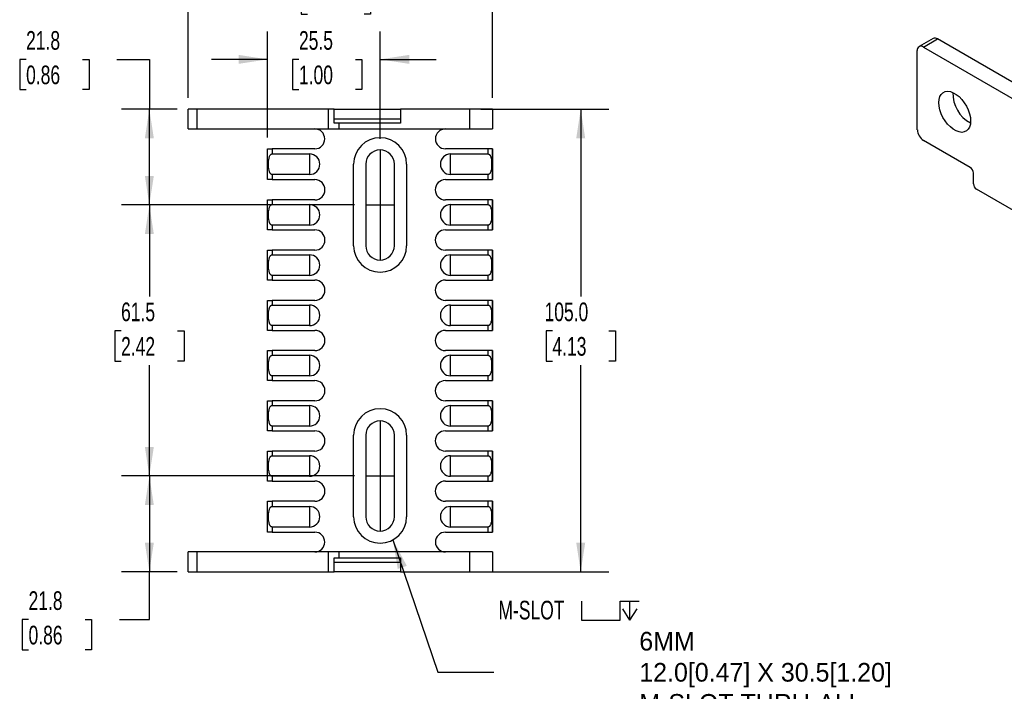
# Model space of a CAD drawing. Header units: millimetres. Extents: x 0 to 559, y 0 to 432.
# Tile 3 of 5: x 215 to 438, y 168 to 321. Entities that reach past the tile are written whole.
import ezdxf

# ---------------------------------------------------------------- set-up
doc = ezdxf.new("R2010")
doc.units = ezdxf.units.MM
doc.header["$LTSCALE"] = 2
doc.linetypes.add('CENTERX2', pattern=[20.32, 12.7, -2.54, 2.54, -2.54])
doc.layers.add('CENTER', color=40, linetype='CENTERX2')
doc.layers.add('DIMENSIONS', color=140, linetype='Continuous', lineweight=25)
doc.styles.add('SLDTEXTSTYLE0', font='TXT', dxfattribs={"width": 0.7})
doc.dimstyles.new('SLDDIMSTYLE0', dxfattribs={"dimtxt": 4.316016, "dimasz": 6.604, "dimexe": 0, "dimexo": 0.0625, "dimgap": 1.079004, "dimtad": 0, "dimtih": 1, "dimtoh": 1, "dimdec": 1, "dimrnd": 1e-09, "dimzin": 4, "dimdsep": 46, "dimtxsty": 'SLDTEXTSTYLE0', "dimsah": 1, "dimcen": 0.09, "dimadec": 0, "dimazin": 1, "dimtfac": 1, "dimtdec": 1, "dimtofl": 0, "dimtmove": 0, "dimatfit": 3, "dimfxl": 0, "dimfrac": 2, "dimtolj": 1, "dimtzin": 12, "dimarcsym": 0})
doc.dimstyles.new('SLDDIMSTYLE1', dxfattribs={"dimtxt": 4.316016, "dimasz": 6.604, "dimexe": 0, "dimexo": 0.0625, "dimgap": 1.079004, "dimtad": 0, "dimtih": 1, "dimtoh": 1, "dimdec": 1, "dimrnd": 1e-09, "dimzin": 12, "dimdsep": 46, "dimtxsty": 'SLDTEXTSTYLE0', "dimsah": 1, "dimcen": 0.09, "dimadec": 0, "dimazin": 3, "dimtfac": 1, "dimtdec": 1, "dimtofl": 0, "dimtmove": 0, "dimatfit": 3, "dimfxl": 0, "dimfrac": 2, "dimtolj": 1, "dimtzin": 12, "dimarcsym": 0})
doc.dimstyles.new('SLDDIMSTYLE5', dxfattribs={"dimtxt": 4.316016, "dimasz": 6.604, "dimexe": 0, "dimexo": 0.0625, "dimgap": 1.079004, "dimtad": 0, "dimtih": 1, "dimtoh": 1, "dimdec": 1, "dimrnd": 1e-09, "dimzin": 12, "dimdsep": 46, "dimtxsty": 'SLDTEXTSTYLE0', "dimsah": 1, "dimcen": 0.09, "dimadec": 0, "dimazin": 3, "dimtfac": 1, "dimtdec": 1, "dimtmove": 0, "dimatfit": 0, "dimfxl": 0, "dimfrac": 2, "dimtolj": 1, "dimtzin": 12, "dimarcsym": 0})
doc.dimstyles.new('SLDDIMSTYLE6', dxfattribs={"dimtxt": 0.18, "dimasz": 6.604, "dimexe": 0, "dimexo": 0.0625, "dimgap": 0, "dimtad": 0, "dimtih": 1, "dimtoh": 1, "dimdec": 0, "dimrnd": 1e-09, "dimzin": 0, "dimdsep": 46, "dimtxsty": 'Standard', "dimsah": 1, "dimcen": 0.09, "dimadec": 0, "dimazin": 0, "dimtfac": 6.604, "dimtdec": 0, "dimtofl": 0, "dimtmove": 0, "dimatfit": 3, "dimfxl": 0, "dimfrac": 2, "dimtolj": 1, "dimtzin": 0, "dimarcsym": 0})

# ---------------------------------------------------------------- blocks, each defined once
blk = doc.blocks.new('_D_12')
at = {"layer": 'DIMENSIONS'}
for p, q in [((290.62, 217.1), (237.73, 217.1)), ((244.08, 217.1), (244.08, 195.35)), ((250.37, 195.35), (237.73, 195.35)), ((244.08, 184.51), (244.08, 195.35)), ((216.69, 184.51), (215.24, 184.51)), ((215.24, 184.51), (215.24, 177.65)), ((229.52, 184.51), (230.97, 184.51)), ((230.97, 184.51), (230.97, 177.65)), ((237.3, 184.51), (244.08, 184.51)), ((215.24, 177.65), (216.69, 177.65)), ((230.97, 177.65), (229.52, 177.65))]:
    blk.add_line(p, q, dxfattribs=at)
for points in [[(244.08, 217.1), (243.07, 210.49), (245.1, 210.49)], [(244.08, 195.35), (245.1, 201.95), (243.07, 201.95)]]:
    blk.add_solid(points, dxfattribs=at)
at = {"layer": 'DIMENSIONS', "char_height": 4.233, "attachment_point": 1, "style": 'SLDTEXTSTYLE0'}
for s, insert in [('21.8', (216.69, 190.93)), ('0.86', (216.69, 183.11))]:
    blk.add_mtext(s, dxfattribs=dict(at, insert=insert))
blk = doc.blocks.new('_D_13')
at = {"layer": 'DIMENSIONS'}
for p, q in [((290.62, 278.6), (237.73, 278.6)), ((244.08, 278.6), (244.08, 257.86)), ((237.67, 250.03), (236.22, 250.03)), ((236.22, 250.03), (236.22, 243.17)), ((250.5, 250.03), (251.95, 250.03)), ((251.95, 250.03), (251.95, 243.17)), ((236.22, 243.17), (237.67, 243.17)), ((244.08, 217.1), (244.08, 242.21)), ((251.95, 243.17), (250.5, 243.17)), ((290.62, 217.1), (237.73, 217.1))]:
    blk.add_line(p, q, dxfattribs=at)
for points in [[(244.08, 278.6), (243.07, 271.99), (245.1, 271.99)], [(244.08, 217.1), (245.1, 223.7), (243.07, 223.7)]]:
    blk.add_solid(points, dxfattribs=at)
at = {"layer": 'DIMENSIONS', "char_height": 4.233, "attachment_point": 1, "style": 'SLDTEXTSTYLE0'}
for s, insert in [('61.5', (237.67, 256.46)), ('2.42', (237.67, 248.63))]:
    blk.add_mtext(s, dxfattribs=dict(at, insert=insert))
blk = doc.blocks.new('_D_14')
at = {"layer": 'DIMENSIONS'}
for p, q in [((216.13, 311.64), (214.68, 311.64)), ((214.68, 311.64), (214.68, 304.78)), ((228.95, 311.64), (230.4, 311.64)), ((230.4, 311.64), (230.4, 304.78)), ((236.73, 311.64), (244.08, 311.64)), ((244.08, 311.64), (244.08, 300.35)), ((214.68, 304.78), (216.13, 304.78)), ((230.4, 304.78), (228.95, 304.78)), ((250.37, 300.35), (237.73, 300.35)), ((244.08, 278.6), (244.08, 300.35)), ((290.62, 278.6), (237.73, 278.6))]:
    blk.add_line(p, q, dxfattribs=at)
for points in [[(244.08, 300.35), (243.07, 293.74), (245.1, 293.74)], [(244.08, 278.6), (245.1, 285.2), (243.07, 285.2)]]:
    blk.add_solid(points, dxfattribs=at)
at = {"layer": 'DIMENSIONS', "char_height": 4.233, "attachment_point": 1, "style": 'SLDTEXTSTYLE0'}
for s, insert in [('21.8', (216.13, 318.06)), ('0.86', (216.13, 310.24))]:
    blk.add_mtext(s, dxfattribs=dict(at, insert=insert))
blk = doc.blocks.new('_D_15')
at = {"layer": 'DIMENSIONS'}
for p, q in [((270.91, 293.89), (270.91, 317.99)), ((296.41, 293.64), (296.41, 317.99)), ((270.91, 311.64), (258.21, 311.64)), ((278.01, 311.64), (276.56, 311.64)), ((276.56, 311.64), (276.56, 304.78)), ((290.83, 311.64), (292.28, 311.64)), ((292.28, 311.64), (292.28, 304.78)), ((296.41, 311.64), (309.11, 311.64)), ((276.56, 304.78), (278.01, 304.78)), ((292.28, 304.78), (290.83, 304.78))]:
    blk.add_line(p, q, dxfattribs=at)
for points in [[(270.91, 311.64), (264.3, 312.66), (264.3, 310.62)], [(296.41, 311.64), (303.01, 310.62), (303.01, 312.66)]]:
    blk.add_solid(points, dxfattribs=at)
at = {"layer": 'DIMENSIONS', "char_height": 4.233, "attachment_point": 1, "style": 'SLDTEXTSTYLE0'}
for s, insert in [('25.5', (278.01, 318.06)), ('1.00', (278.01, 310.24))]:
    blk.add_mtext(s, dxfattribs=dict(at, insert=insert))
blk = doc.blocks.new('_D_17')
at = {"layer": 'DIMENSIONS'}
for p, q in [((319.29, 300.35), (348.26, 300.35)), ((341.91, 300.35), (341.91, 257.86)), ((335.49, 250.03), (334.04, 250.03)), ((334.04, 250.03), (334.04, 243.17)), ((348.32, 250.03), (349.77, 250.03)), ((349.77, 250.03), (349.77, 243.17)), ((334.04, 243.17), (335.49, 243.17)), ((341.91, 195.35), (341.91, 242.21)), ((349.77, 243.17), (348.32, 243.17)), ((319.29, 195.35), (348.26, 195.35))]:
    blk.add_line(p, q, dxfattribs=at)
for points in [[(341.91, 300.35), (340.89, 293.74), (342.92, 293.74)], [(341.91, 195.35), (342.92, 201.95), (340.89, 201.95)]]:
    blk.add_solid(points, dxfattribs=at)
at = {"layer": 'DIMENSIONS', "char_height": 4.233, "attachment_point": 1, "style": 'SLDTEXTSTYLE0'}
for s, insert in [('105.0', (333.7, 256.46)), ('4.13', (335.49, 248.63))]:
    blk.add_mtext(s, dxfattribs=dict(at, insert=insert))
blk = doc.blocks.new('_D_18')
at = {"layer": 'DIMENSIONS'}
for p, q in [((252.91, 302.89), (252.91, 335.08)), ((321.91, 302.89), (321.91, 335.08)), ((252.91, 328.73), (274.08, 328.73)), ((279.93, 328.73), (278.48, 328.73)), ((278.48, 328.73), (278.48, 321.87)), ((292.76, 328.73), (294.21, 328.73)), ((294.21, 328.73), (294.21, 321.87)), ((321.91, 328.73), (298.61, 328.73)), ((278.48, 321.87), (279.93, 321.87)), ((294.21, 321.87), (292.76, 321.87))]:
    blk.add_line(p, q, dxfattribs=at)
for points in [[(252.91, 328.73), (259.51, 327.71), (259.51, 329.74)], [(321.91, 328.73), (315.3, 329.74), (315.3, 327.71)]]:
    blk.add_solid(points, dxfattribs=at)
at = {"layer": 'DIMENSIONS', "char_height": 4.233, "attachment_point": 1, "style": 'SLDTEXTSTYLE0'}
for s, insert in [('69.0', (279.93, 335.15)), ('2.72', (279.93, 327.32))]:
    blk.add_mtext(s, dxfattribs=dict(at, insert=insert))
blk = doc.blocks.new('SW_SYMBOL_HOLE_SPOT')
at = {"layer": 'DIMENSIONS', "color": 0}
for p, q in [((0, 1750), (0, 150)), ((3200, 150), (3200, 1750)), ((0, 150), (3200, 150))]:
    blk.add_line(p, q, dxfattribs=at)
blk = doc.blocks.new('SW_SYMBOL_HOLE_DEPTH')
at = {"layer": 'DIMENSIONS', "color": 0}
for p, q in [((0, 1750), (1600, 1750)), ((800, 1750), (800, 150)), ((200, 1110), (800, 150)), ((1400, 1110), (800, 150))]:
    blk.add_line(p, q, dxfattribs=at)

msp = doc.modelspace()

# ---------------------------------------------------------------- linework, layer by layer
for p, q in [((421.83, 316.37), (418.65, 314.54)), ((419.65, 314.44), (422.83, 316.27)), ((443.91, 304.11), (422.83, 316.27)), ((418.24, 295.66), (418.24, 313.62)), ((419.65, 314.44), (440.73, 302.27)), ((252.91, 295.85), (252.91, 300.35)), ((254.91, 300.35), (252.91, 300.35)), ((254.91, 295.85), (254.91, 300.35)), ((284.71, 300.35), (254.91, 300.35)), ((284.71, 295.85), (284.71, 300.35)), ((286.01, 300.35), (284.71, 300.35)), ((286.01, 297.15), (286.01, 300.35)), ((286.01, 300.35), (301.01, 300.35)), ((301.01, 300.35), (301.01, 297.15)), ((316.75, 300.35), (301.01, 300.35)), ((316.75, 295.85), (316.75, 300.35)), ((321.91, 300.35), (316.75, 300.35)), ((321.91, 300.35), (321.91, 295.85)), ((286.01, 298.15), (301.01, 298.15)), ((287.14, 297.15), (286.01, 297.15)), ((287.14, 295.85), (287.14, 297.15)), ((301.01, 297.15), (287.14, 297.15)), ((252.91, 295.85), (254.91, 295.85)), ((254.91, 295.85), (284.71, 295.85)), ((284.71, 295.85), (287.14, 295.85)), ((287.14, 295.85), (316.75, 295.85)), ((316.75, 295.85), (321.91, 295.85)), ((430.26, 287.08), (419.65, 293.21)), ((270.91, 284.35), (270.91, 291.35)), ((270.91, 291.35), (271.91, 291.35)), ((271.91, 291.35), (271.91, 290.18)), ((281.61, 291.35), (271.91, 291.35)), ((320.91, 291.35), (311.21, 291.35)), ((320.91, 290.18), (320.91, 291.35)), ((321.84, 291.35), (320.91, 291.35)), ((321.84, 291.35), (321.84, 284.35)), ((321.91, 291.35), (321.84, 291.35)), ((321.91, 291.35), (321.91, 284.35)), ((271.91, 290.18), (280.41, 290.18)), ((280.41, 290.18), (280.41, 285.52)), ((312.41, 290.18), (320.91, 290.18)), ((312.41, 285.52), (312.41, 290.18)), ((290.41, 269.35), (290.41, 287.85)), ((293.16, 287.85), (293.16, 269.35)), ((299.66, 269.35), (299.66, 287.85)), ((302.41, 287.85), (302.41, 269.35)), ((430.96, 283.41), (430.96, 285.86)), ((271.91, 284.35), (270.91, 284.35)), ((271.91, 285.52), (271.91, 284.35)), ((280.41, 285.52), (271.91, 285.52)), ((271.91, 284.35), (281.61, 284.35)), ((311.21, 284.35), (320.91, 284.35)), ((320.91, 285.52), (312.41, 285.52)), ((320.91, 284.35), (320.91, 285.52)), ((320.91, 284.35), (321.84, 284.35)), ((321.84, 284.35), (321.91, 284.35)), ((466.32, 262.18), (431.67, 282.19)), ((270.91, 272.95), (270.91, 279.75)), ((270.91, 279.75), (271.91, 279.75)), ((271.91, 279.75), (271.91, 278.68)), ((281.61, 279.75), (271.91, 279.75)), ((320.91, 279.75), (311.21, 279.75)), ((320.91, 278.68), (320.91, 279.75)), ((321.84, 279.75), (320.91, 279.75)), ((321.84, 279.75), (321.84, 272.95)), ((321.91, 279.75), (321.84, 279.75)), ((321.91, 279.75), (321.91, 272.95)), ((271.91, 278.68), (280.41, 278.68)), ((280.41, 278.68), (280.41, 274.02)), ((312.41, 278.68), (320.91, 278.68)), ((312.41, 274.02), (312.41, 278.68)), ((271.91, 272.95), (270.91, 272.95)), ((271.91, 274.02), (271.91, 272.95)), ((280.41, 274.02), (271.91, 274.02)), ((271.91, 272.95), (281.61, 272.95)), ((311.21, 272.95), (320.91, 272.95)), ((320.91, 274.02), (312.41, 274.02)), ((320.91, 272.95), (320.91, 274.02)), ((320.91, 272.95), (321.84, 272.95)), ((321.84, 272.95), (321.91, 272.95)), ((270.91, 261.55), (270.91, 268.35)), ((270.91, 268.35), (271.91, 268.35)), ((271.91, 268.35), (271.91, 267.28)), ((281.61, 268.35), (271.91, 268.35)), ((320.91, 268.35), (311.21, 268.35)), ((320.91, 267.28), (320.91, 268.35)), ((321.84, 268.35), (320.91, 268.35)), ((321.84, 268.35), (321.84, 261.55)), ((321.91, 268.35), (321.84, 268.35)), ((321.91, 268.35), (321.91, 261.55)), ((271.91, 267.28), (280.41, 267.28)), ((280.41, 267.28), (280.41, 262.62)), ((312.41, 267.28), (320.91, 267.28)), ((312.41, 262.62), (312.41, 267.28)), ((271.91, 261.55), (270.91, 261.55)), ((271.91, 262.62), (271.91, 261.55)), ((280.41, 262.62), (271.91, 262.62)), ((271.91, 261.55), (281.61, 261.55)), ((311.21, 261.55), (320.91, 261.55)), ((320.91, 262.62), (312.41, 262.62)), ((320.91, 261.55), (320.91, 262.62)), ((320.91, 261.55), (321.84, 261.55)), ((321.84, 261.55), (321.91, 261.55)), ((270.91, 250.15), (270.91, 256.95)), ((270.91, 256.95), (271.91, 256.95)), ((271.91, 256.95), (271.91, 255.88)), ((281.61, 256.95), (271.91, 256.95)), ((320.91, 256.95), (311.21, 256.95)), ((320.91, 255.88), (320.91, 256.95)), ((321.84, 256.95), (320.91, 256.95)), ((321.84, 256.95), (321.84, 250.15)), ((321.91, 256.95), (321.84, 256.95)), ((321.91, 256.95), (321.91, 250.15)), ((271.91, 255.88), (280.41, 255.88)), ((280.41, 255.88), (280.41, 251.22)), ((312.41, 255.88), (320.91, 255.88)), ((312.41, 251.22), (312.41, 255.88)), ((271.91, 250.15), (270.91, 250.15)), ((271.91, 251.22), (271.91, 250.15)), ((280.41, 251.22), (271.91, 251.22)), ((271.91, 250.15), (281.61, 250.15)), ((311.21, 250.15), (320.91, 250.15)), ((320.91, 251.22), (312.41, 251.22)), ((320.91, 250.15), (320.91, 251.22)), ((320.91, 250.15), (321.84, 250.15)), ((321.84, 250.15), (321.91, 250.15)), ((270.91, 238.75), (270.91, 245.55)), ((270.91, 245.55), (271.91, 245.55)), ((271.91, 245.55), (271.91, 244.48)), ((281.61, 245.55), (271.91, 245.55)), ((271.91, 244.48), (280.41, 244.48)), ((280.41, 244.48), (280.41, 239.82)), ((320.91, 245.55), (311.21, 245.55)), ((312.41, 244.48), (320.91, 244.48)), ((312.41, 239.82), (312.41, 244.48)), ((320.91, 244.48), (320.91, 245.55)), ((321.84, 245.55), (320.91, 245.55)), ((321.84, 245.55), (321.84, 238.75)), ((321.91, 245.55), (321.84, 245.55)), ((321.91, 245.55), (321.91, 238.75)), ((271.91, 239.82), (271.91, 238.75)), ((280.41, 239.82), (271.91, 239.82)), ((320.91, 239.82), (312.41, 239.82)), ((320.91, 238.75), (320.91, 239.82)), ((271.91, 238.75), (270.91, 238.75)), ((271.91, 238.75), (281.61, 238.75)), ((311.21, 238.75), (320.91, 238.75)), ((320.91, 238.75), (321.84, 238.75)), ((321.84, 238.75), (321.91, 238.75)), ((270.91, 227.35), (270.91, 234.15)), ((270.91, 234.15), (271.91, 234.15)), ((271.91, 234.15), (271.91, 233.08)), ((281.61, 234.15), (271.91, 234.15)), ((271.91, 233.08), (280.41, 233.08)), ((280.41, 233.08), (280.41, 228.42)), ((320.91, 234.15), (311.21, 234.15)), ((312.41, 233.08), (320.91, 233.08)), ((312.41, 228.42), (312.41, 233.08)), ((320.91, 233.08), (320.91, 234.15)), ((321.84, 234.15), (320.91, 234.15)), ((321.84, 234.15), (321.84, 227.35)), ((321.91, 234.15), (321.84, 234.15)), ((321.91, 234.15), (321.91, 227.35)), ((271.91, 228.42), (271.91, 227.35)), ((280.41, 228.42), (271.91, 228.42)), ((320.91, 228.42), (312.41, 228.42)), ((320.91, 227.35), (320.91, 228.42)), ((271.91, 227.35), (270.91, 227.35)), ((271.91, 227.35), (281.61, 227.35)), ((290.41, 207.85), (290.41, 226.35)), ((293.16, 226.35), (293.16, 207.85)), ((299.66, 207.85), (299.66, 226.35)), ((302.41, 226.35), (302.41, 207.85)), ((311.21, 227.35), (320.91, 227.35)), ((320.91, 227.35), (321.84, 227.35)), ((321.84, 227.35), (321.91, 227.35)), ((270.91, 215.95), (270.91, 222.75)), ((270.91, 222.75), (271.91, 222.75)), ((271.91, 222.75), (271.91, 221.68)), ((281.61, 222.75), (271.91, 222.75)), ((271.91, 221.68), (280.41, 221.68)), ((280.41, 221.68), (280.41, 217.02)), ((320.91, 222.75), (311.21, 222.75)), ((312.41, 221.68), (320.91, 221.68)), ((312.41, 217.02), (312.41, 221.68)), ((320.91, 221.68), (320.91, 222.75)), ((321.84, 222.75), (320.91, 222.75)), ((321.84, 222.75), (321.84, 215.95)), ((321.91, 222.75), (321.84, 222.75)), ((321.91, 222.75), (321.91, 215.95)), ((271.91, 217.02), (271.91, 215.95)), ((280.41, 217.02), (271.91, 217.02)), ((320.91, 217.02), (312.41, 217.02)), ((320.91, 215.95), (320.91, 217.02)), ((271.91, 215.95), (270.91, 215.95)), ((271.91, 215.95), (281.61, 215.95)), ((311.21, 215.95), (320.91, 215.95)), ((320.91, 215.95), (321.84, 215.95)), ((321.84, 215.95), (321.91, 215.95)), ((270.91, 204.35), (270.91, 211.35)), ((270.91, 211.35), (271.91, 211.35)), ((271.91, 211.35), (271.91, 210.18)), ((281.61, 211.35), (271.91, 211.35)), ((271.91, 210.18), (280.41, 210.18)), ((280.41, 210.18), (280.41, 205.52)), ((320.91, 211.35), (311.21, 211.35)), ((312.41, 210.18), (320.91, 210.18)), ((312.41, 205.52), (312.41, 210.18)), ((320.91, 210.18), (320.91, 211.35)), ((321.84, 211.35), (320.91, 211.35)), ((321.84, 211.35), (321.84, 204.35)), ((321.91, 211.35), (321.84, 211.35)), ((321.91, 211.35), (321.91, 204.35)), ((271.91, 205.52), (271.91, 204.35)), ((280.41, 205.52), (271.91, 205.52)), ((320.91, 205.52), (312.41, 205.52)), ((320.91, 204.35), (320.91, 205.52)), ((271.91, 204.35), (270.91, 204.35)), ((271.91, 204.35), (281.61, 204.35)), ((311.21, 204.35), (320.91, 204.35)), ((320.91, 204.35), (321.84, 204.35)), ((321.84, 204.35), (321.91, 204.35)), ((252.91, 195.35), (252.91, 199.85)), ((254.91, 199.85), (252.91, 199.85)), ((254.91, 195.35), (254.91, 199.85)), ((284.71, 199.85), (254.91, 199.85)), ((284.71, 195.35), (284.71, 199.85)), ((287.14, 199.85), (284.71, 199.85)), ((287.14, 198.55), (287.14, 199.85)), ((316.75, 199.85), (287.14, 199.85)), ((316.75, 195.35), (316.75, 199.85)), ((321.91, 199.85), (316.75, 199.85)), ((321.91, 199.85), (321.91, 195.35)), ((286.01, 195.35), (286.01, 198.55)), ((286.01, 198.55), (287.14, 198.55)), ((286.01, 197.55), (301.01, 197.55)), ((287.14, 198.55), (301.01, 198.55)), ((301.01, 198.55), (301.01, 195.35)), ((252.91, 195.35), (254.91, 195.35)), ((254.91, 195.35), (284.71, 195.35)), ((284.71, 195.35), (286.01, 195.35)), ((301.01, 195.35), (286.01, 195.35)), ((301.01, 195.35), (316.75, 195.35)), ((316.75, 195.35), (321.91, 195.35))]:
    msp.add_line(p, q)
at = {"flags": 128}
msp.add_lwpolyline([(430.33, 297.66), (430.27, 296.93), (430.08, 296.29), (429.79, 295.78), (429.39, 295.4), (428.89, 295.16), (428.33, 295.08), (427.71, 295.17), (427.05, 295.4), (426.39, 295.79), (425.73, 296.3), (425.11, 296.94), (424.55, 297.67), (424.06, 298.47), (423.65, 299.32), (423.36, 300.18), (423.18, 301.02), (423.11, 301.82), (423.18, 302.55), (423.36, 303.19), (423.65, 303.7), (424.06, 304.08), (424.55, 304.32), (425.11, 304.4), (425.73, 304.32), (426.39, 304.08), (427.05, 303.69), (427.71, 303.18), (428.33, 302.54), (428.89, 301.81), (429.39, 301.01), (429.79, 300.16), (430.08, 299.3), (430.27, 298.46), (430.33, 297.66)], dxfattribs=at)
for centre, radius, start, end in [((422.25, 315.46), 1.01, 54.3824, 114.3071), ((419.1, 313.76), 0.873, 50.7967, 189.214), ((433.77, 303.81), 7.45, 177.6712, 242.3234), ((281.61, 293.6), 2.25, 270, 90), ((311.21, 293.6), 2.25, 90, 270), ((421.31, 295.8), 3.07, 182.6055, 237.3945), ((296.41, 287.85), 6, 0, 180), ((296.41, 287.85), 3.25, 0, 180), ((280.41, 287.85), 2.33, 270, 90), ((312.41, 287.85), 2.33, 90, 270), ((429.43, 285.79), 1.54, 2.6055, 57.3945), ((281.61, 282.05), 2.3, 270, 90), ((311.21, 282.05), 2.3, 90, 270), ((432.5, 283.48), 1.54, 182.6055, 237.3945), ((280.41, 276.35), 2.33, 270, 90), ((312.41, 276.35), 2.33, 90, 270), ((281.61, 270.65), 2.3, 270, 90), ((311.21, 270.65), 2.3, 90, 270), ((296.41, 269.35), 6, 180, 0), ((296.41, 269.35), 3.25, 180, 0), ((280.41, 264.95), 2.33, 270, 90), ((312.41, 264.95), 2.33, 90, 270), ((281.61, 259.25), 2.3, 270, 90), ((311.21, 259.25), 2.3, 90, 270), ((280.41, 253.55), 2.33, 270, 90), ((312.41, 253.55), 2.33, 90, 270), ((281.61, 247.85), 2.3, 270, 90), ((311.21, 247.85), 2.3, 90, 270), ((280.41, 242.15), 2.33, 270, 90), ((312.41, 242.15), 2.33, 90, 270), ((281.61, 236.45), 2.3, 270, 90), ((311.21, 236.45), 2.3, 90, 270), ((280.41, 230.75), 2.33, 270, 90), ((296.41, 226.35), 6, 0, 180), ((312.41, 230.75), 2.33, 90, 270), ((296.41, 226.35), 3.25, 0, 180), ((281.61, 225.05), 2.3, 270, 90), ((311.21, 225.05), 2.3, 90, 270), ((280.41, 219.35), 2.33, 270, 90), ((312.41, 219.35), 2.33, 90, 270), ((281.61, 213.65), 2.3, 270, 90), ((311.21, 213.65), 2.3, 90, 270), ((280.41, 207.85), 2.33, 270, 90), ((312.41, 207.85), 2.33, 90, 270), ((296.41, 207.85), 6, 180, 0), ((296.41, 207.85), 3.25, 180, 0), ((281.61, 202.1), 2.25, 270, 90), ((311.21, 202.1), 2.25, 90, 270)]:
    msp.add_arc(centre, radius, start, end)
for points, knots in [([(271.91, 285.52), (271.89, 285.52), (271.84, 285.52), (271.79, 285.53), (271.73, 285.56), (271.67, 285.59), (271.62, 285.63), (271.57, 285.69), (271.52, 285.75), (271.47, 285.82), (271.39, 285.96), (271.3, 286.19), (271.19, 286.61), (271.12, 287.17), (271.1, 287.85), (271.12, 288.53), (271.19, 289.09), (271.3, 289.51), (271.4, 289.76), (271.5, 289.93), (271.59, 290.04), (271.69, 290.12), (271.79, 290.17), (271.87, 290.18), (271.91, 290.18)], [0, 0, 0, 0, 0.011244, 0.022575, 0.034271, 0.046581, 0.059721, 0.073869, 0.089167, 0.105729, 0.123644, 0.182176, 0.248269, 0.370478, 0.500084, 0.629605, 0.751899, 0.817935, 0.876523, 0.907771, 0.934869, 0.958517, 0.979755, 1, 1, 1, 1]), ([(320.91, 290.18), (320.93, 290.18), (320.97, 290.18), (321.02, 290.16), (321.08, 290.14), (321.14, 290.1), (321.19, 290.06), (321.24, 290.01), (321.29, 289.95), (321.34, 289.88), (321.42, 289.74), (321.51, 289.51), (321.62, 289.09), (321.69, 288.53), (321.71, 287.85), (321.69, 287.17), (321.62, 286.61), (321.51, 286.19), (321.41, 285.94), (321.31, 285.77), (321.22, 285.66), (321.12, 285.58), (321.02, 285.53), (320.94, 285.52), (320.91, 285.52)], [0, 0, 0, 0, 0.011244, 0.022575, 0.034271, 0.046581, 0.059721, 0.073869, 0.089167, 0.105729, 0.123644, 0.182176, 0.248269, 0.370478, 0.500084, 0.629605, 0.751899, 0.817935, 0.876523, 0.907771, 0.934869, 0.958517, 0.979755, 1, 1, 1, 1]), ([(271.91, 274.02), (271.89, 274.02), (271.84, 274.02), (271.79, 274.03), (271.73, 274.06), (271.67, 274.09), (271.62, 274.13), (271.57, 274.19), (271.52, 274.25), (271.47, 274.32), (271.39, 274.46), (271.3, 274.69), (271.19, 275.11), (271.12, 275.67), (271.1, 276.35), (271.12, 277.03), (271.19, 277.59), (271.3, 278.01), (271.4, 278.26), (271.5, 278.43), (271.59, 278.54), (271.69, 278.62), (271.79, 278.67), (271.87, 278.68), (271.91, 278.68)], [0, 0, 0, 0, 0.011244, 0.022575, 0.034271, 0.046581, 0.059721, 0.073869, 0.089167, 0.105729, 0.123644, 0.182176, 0.248269, 0.370478, 0.500084, 0.629605, 0.751899, 0.817935, 0.876523, 0.907771, 0.934869, 0.958517, 0.979755, 1, 1, 1, 1]), ([(320.91, 278.68), (320.93, 278.68), (320.97, 278.68), (321.02, 278.66), (321.08, 278.64), (321.14, 278.6), (321.19, 278.56), (321.24, 278.51), (321.29, 278.45), (321.34, 278.38), (321.42, 278.24), (321.51, 278.01), (321.62, 277.59), (321.69, 277.03), (321.71, 276.35), (321.69, 275.67), (321.62, 275.11), (321.51, 274.69), (321.41, 274.44), (321.31, 274.27), (321.22, 274.16), (321.12, 274.08), (321.02, 274.03), (320.94, 274.02), (320.91, 274.02)], [0, 0, 0, 0, 0.011244, 0.022575, 0.034271, 0.046581, 0.059721, 0.073869, 0.089167, 0.105729, 0.123644, 0.182176, 0.248269, 0.370478, 0.500084, 0.629605, 0.751899, 0.817935, 0.876523, 0.907771, 0.934869, 0.958517, 0.979755, 1, 1, 1, 1]), ([(271.91, 262.62), (271.89, 262.62), (271.84, 262.62), (271.79, 262.63), (271.73, 262.66), (271.67, 262.69), (271.62, 262.73), (271.57, 262.79), (271.52, 262.85), (271.47, 262.92), (271.39, 263.06), (271.3, 263.29), (271.19, 263.71), (271.12, 264.27), (271.1, 264.95), (271.12, 265.63), (271.19, 266.19), (271.3, 266.61), (271.4, 266.86), (271.5, 267.03), (271.59, 267.14), (271.69, 267.22), (271.79, 267.27), (271.87, 267.28), (271.91, 267.28)], [0, 0, 0, 0, 0.011244, 0.022575, 0.034271, 0.046581, 0.059721, 0.073869, 0.089167, 0.105729, 0.123644, 0.182176, 0.248269, 0.370478, 0.500084, 0.629605, 0.751899, 0.817935, 0.876523, 0.907771, 0.934869, 0.958517, 0.979755, 1, 1, 1, 1]), ([(320.91, 267.28), (320.93, 267.28), (320.97, 267.28), (321.02, 267.26), (321.08, 267.24), (321.14, 267.2), (321.19, 267.16), (321.24, 267.11), (321.29, 267.05), (321.34, 266.98), (321.42, 266.84), (321.51, 266.61), (321.62, 266.19), (321.69, 265.63), (321.71, 264.95), (321.69, 264.27), (321.62, 263.71), (321.51, 263.29), (321.41, 263.04), (321.31, 262.87), (321.22, 262.76), (321.12, 262.68), (321.02, 262.63), (320.94, 262.62), (320.91, 262.62)], [0, 0, 0, 0, 0.011244, 0.022575, 0.034271, 0.046581, 0.059721, 0.073869, 0.089167, 0.105729, 0.123644, 0.182176, 0.248269, 0.370478, 0.500084, 0.629605, 0.751899, 0.817935, 0.876523, 0.907771, 0.934869, 0.958517, 0.979755, 1, 1, 1, 1]), ([(271.91, 251.22), (271.89, 251.22), (271.84, 251.22), (271.79, 251.23), (271.73, 251.26), (271.67, 251.29), (271.62, 251.33), (271.57, 251.39), (271.52, 251.45), (271.47, 251.52), (271.39, 251.66), (271.3, 251.89), (271.19, 252.31), (271.12, 252.87), (271.1, 253.55), (271.12, 254.23), (271.19, 254.79), (271.3, 255.21), (271.4, 255.46), (271.5, 255.63), (271.59, 255.74), (271.69, 255.82), (271.79, 255.87), (271.87, 255.88), (271.91, 255.88)], [0, 0, 0, 0, 0.011244, 0.022575, 0.034271, 0.046581, 0.059721, 0.073869, 0.089167, 0.105729, 0.123644, 0.182176, 0.248269, 0.370478, 0.500084, 0.629605, 0.751899, 0.817935, 0.876523, 0.907771, 0.934869, 0.958517, 0.979755, 1, 1, 1, 1]), ([(320.91, 255.88), (320.93, 255.88), (320.97, 255.88), (321.02, 255.86), (321.08, 255.84), (321.14, 255.8), (321.19, 255.76), (321.24, 255.71), (321.29, 255.65), (321.34, 255.58), (321.42, 255.44), (321.51, 255.21), (321.62, 254.79), (321.69, 254.23), (321.71, 253.55), (321.69, 252.87), (321.62, 252.31), (321.51, 251.89), (321.41, 251.64), (321.31, 251.47), (321.22, 251.36), (321.12, 251.28), (321.02, 251.23), (320.94, 251.22), (320.91, 251.22)], [0, 0, 0, 0, 0.011244, 0.022575, 0.034271, 0.046581, 0.059721, 0.073869, 0.089167, 0.105729, 0.123644, 0.182176, 0.248269, 0.370478, 0.500084, 0.629605, 0.751899, 0.817935, 0.876523, 0.907771, 0.934869, 0.958517, 0.979755, 1, 1, 1, 1]), ([(271.91, 239.82), (271.89, 239.82), (271.84, 239.82), (271.79, 239.83), (271.73, 239.86), (271.67, 239.89), (271.62, 239.93), (271.57, 239.99), (271.52, 240.05), (271.47, 240.12), (271.39, 240.26), (271.3, 240.49), (271.19, 240.91), (271.12, 241.47), (271.1, 242.15), (271.12, 242.83), (271.19, 243.39), (271.3, 243.81), (271.4, 244.06), (271.5, 244.23), (271.59, 244.34), (271.69, 244.42), (271.79, 244.47), (271.87, 244.48), (271.91, 244.48)], [0, 0, 0, 0, 0.011244, 0.022575, 0.034271, 0.046581, 0.059721, 0.073869, 0.089167, 0.105729, 0.123644, 0.182176, 0.248269, 0.370478, 0.500084, 0.629605, 0.751899, 0.817935, 0.876523, 0.907771, 0.934869, 0.958517, 0.979755, 1, 1, 1, 1]), ([(320.91, 244.48), (320.93, 244.48), (320.97, 244.48), (321.02, 244.46), (321.08, 244.44), (321.14, 244.4), (321.19, 244.36), (321.24, 244.31), (321.29, 244.25), (321.34, 244.18), (321.42, 244.04), (321.51, 243.81), (321.62, 243.39), (321.69, 242.83), (321.71, 242.15), (321.69, 241.47), (321.62, 240.91), (321.51, 240.49), (321.41, 240.24), (321.31, 240.07), (321.22, 239.96), (321.12, 239.88), (321.02, 239.83), (320.94, 239.82), (320.91, 239.82)], [0, 0, 0, 0, 0.011244, 0.022575, 0.034271, 0.046581, 0.059721, 0.073869, 0.089167, 0.105729, 0.123644, 0.182176, 0.248269, 0.370478, 0.500084, 0.629605, 0.751899, 0.817935, 0.876523, 0.907771, 0.934869, 0.958517, 0.979755, 1, 1, 1, 1]), ([(271.91, 228.42), (271.89, 228.42), (271.84, 228.42), (271.79, 228.43), (271.73, 228.46), (271.67, 228.49), (271.62, 228.53), (271.57, 228.59), (271.52, 228.65), (271.47, 228.72), (271.39, 228.86), (271.3, 229.09), (271.19, 229.51), (271.12, 230.07), (271.1, 230.75), (271.12, 231.43), (271.19, 231.99), (271.3, 232.41), (271.4, 232.66), (271.5, 232.83), (271.59, 232.94), (271.69, 233.02), (271.79, 233.07), (271.87, 233.08), (271.91, 233.08)], [0, 0, 0, 0, 0.0112436, 0.0225754, 0.0342709, 0.0465807, 0.0597207, 0.0738686, 0.0891672, 0.1057295, 0.1236445, 0.1821763, 0.2482689, 0.3704775, 0.5000836, 0.6296046, 0.7518988, 0.8179354, 0.876523, 0.9077706, 0.934869, 0.9585167, 0.9797548, 1, 1, 1, 1]), ([(320.91, 233.08), (320.93, 233.08), (320.97, 233.08), (321.02, 233.06), (321.08, 233.04), (321.14, 233), (321.19, 232.96), (321.24, 232.91), (321.29, 232.85), (321.34, 232.78), (321.42, 232.64), (321.51, 232.41), (321.62, 231.99), (321.69, 231.43), (321.71, 230.75), (321.69, 230.07), (321.62, 229.51), (321.51, 229.09), (321.41, 228.84), (321.31, 228.67), (321.22, 228.56), (321.12, 228.48), (321.02, 228.43), (320.94, 228.42), (320.91, 228.42)], [0, 0, 0, 0, 0.011244, 0.022575, 0.034271, 0.046581, 0.059721, 0.073869, 0.089167, 0.105729, 0.123644, 0.182176, 0.248269, 0.370478, 0.500084, 0.629605, 0.751899, 0.817935, 0.876523, 0.907771, 0.934869, 0.958517, 0.979755, 1, 1, 1, 1]), ([(271.91, 217.02), (271.89, 217.02), (271.84, 217.02), (271.79, 217.03), (271.73, 217.06), (271.67, 217.09), (271.62, 217.13), (271.57, 217.19), (271.52, 217.25), (271.47, 217.32), (271.39, 217.46), (271.3, 217.69), (271.19, 218.11), (271.12, 218.67), (271.1, 219.35), (271.12, 220.03), (271.19, 220.59), (271.3, 221.01), (271.4, 221.26), (271.5, 221.43), (271.59, 221.54), (271.69, 221.62), (271.79, 221.67), (271.87, 221.68), (271.91, 221.68)], [0, 0, 0, 0, 0.011244, 0.022575, 0.034271, 0.046581, 0.059721, 0.073869, 0.089167, 0.105729, 0.123644, 0.182176, 0.248269, 0.370478, 0.500084, 0.629605, 0.751899, 0.817935, 0.876523, 0.907771, 0.934869, 0.958517, 0.979755, 1, 1, 1, 1]), ([(320.91, 221.68), (320.93, 221.68), (320.97, 221.68), (321.02, 221.66), (321.08, 221.64), (321.14, 221.6), (321.19, 221.56), (321.24, 221.51), (321.29, 221.45), (321.34, 221.38), (321.42, 221.24), (321.51, 221.01), (321.62, 220.59), (321.69, 220.03), (321.71, 219.35), (321.69, 218.67), (321.62, 218.11), (321.51, 217.69), (321.41, 217.44), (321.31, 217.27), (321.22, 217.16), (321.12, 217.08), (321.02, 217.03), (320.94, 217.02), (320.91, 217.02)], [0, 0, 0, 0, 0.011244, 0.022575, 0.034271, 0.046581, 0.059721, 0.073869, 0.089167, 0.105729, 0.123644, 0.182176, 0.248269, 0.370478, 0.500084, 0.629605, 0.751899, 0.817935, 0.876523, 0.907771, 0.934869, 0.958517, 0.979755, 1, 1, 1, 1]), ([(271.91, 205.52), (271.89, 205.52), (271.84, 205.52), (271.79, 205.53), (271.73, 205.56), (271.67, 205.59), (271.62, 205.63), (271.57, 205.69), (271.52, 205.75), (271.47, 205.82), (271.39, 205.96), (271.3, 206.19), (271.19, 206.61), (271.12, 207.17), (271.1, 207.85), (271.12, 208.53), (271.19, 209.09), (271.3, 209.51), (271.4, 209.76), (271.5, 209.93), (271.59, 210.04), (271.69, 210.12), (271.79, 210.17), (271.87, 210.18), (271.91, 210.18)], [0, 0, 0, 0, 0.011244, 0.022575, 0.034271, 0.046581, 0.059721, 0.073869, 0.089167, 0.105729, 0.123644, 0.182176, 0.248269, 0.370478, 0.500084, 0.629605, 0.751899, 0.817935, 0.876523, 0.907771, 0.934869, 0.958517, 0.979755, 1, 1, 1, 1]), ([(320.91, 210.18), (320.93, 210.18), (320.97, 210.18), (321.02, 210.16), (321.08, 210.14), (321.14, 210.1), (321.19, 210.06), (321.24, 210.01), (321.29, 209.95), (321.34, 209.88), (321.42, 209.74), (321.51, 209.51), (321.62, 209.09), (321.69, 208.53), (321.71, 207.85), (321.69, 207.17), (321.62, 206.61), (321.51, 206.19), (321.41, 205.94), (321.31, 205.77), (321.22, 205.66), (321.12, 205.58), (321.02, 205.53), (320.94, 205.52), (320.91, 205.52)], [0, 0, 0, 0, 0.011244, 0.022575, 0.034271, 0.046581, 0.059721, 0.073869, 0.089167, 0.105729, 0.123644, 0.182176, 0.248269, 0.370478, 0.500084, 0.629605, 0.751899, 0.817935, 0.876523, 0.907771, 0.934869, 0.958517, 0.979755, 1, 1, 1, 1])]:
    msp.add_open_spline(points, degree=3, knots=knots)
at = {"layer": 'CENTER'}
for p, q in [((296.41, 291.1), (296.41, 266.1)), ((293.16, 278.6), (299.66, 278.6)), ((296.41, 229.6), (296.41, 204.6)), ((293.16, 217.1), (299.66, 217.1))]:
    msp.add_line(p, q, dxfattribs=at)

# ---------------------------------------------------------------- block references
at = {"layer": 'DIMENSIONS', "xscale": 0.002728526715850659, "yscale": 0.002728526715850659, "zscale": 0.002728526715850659}
for name, p in [('SW_SYMBOL_HOLE_SPOT', (342.09, 183.94)), ('SW_SYMBOL_HOLE_DEPTH', (350.82, 183.94))]:
    msp.add_blockref(name, p, dxfattribs=at)

# ---------------------------------------------------------------- texts
at = {"layer": 'DIMENSIONS', "insert": (323.25, 188.78), "char_height": 4.233, "attachment_point": 1, "style": 'SLDTEXTSTYLE0'}
msp.add_mtext('M-SLOT ^J', dxfattribs=at)
at = {"layer": 'DIMENSIONS', "attachment_point": 1}
for s, insert, char_height in [('^J', (350.82, 188.78), 4.233), ('^J6MM^J12.0[0.47] X 30.5[1.20]^JM-SLOT THRU-ALL^J6.5[0.25] X 25.0[0.98]^J(2X) EACH, MALE & FEMALE', (355.19, 188.78), 4.2333)]:
    msp.add_mtext(s, dxfattribs=dict(at, insert=insert, char_height=char_height))

# ---------------------------------------------------------------- dimensions: what is measured, and where the dimension line sits
at = {"layer": 'DIMENSIONS'}
for base, p1, p2, angle, dimstyle, picture, middle in [((321.91, 328.73), (252.91, 300.35), (321.91, 300.35), 0, 'SLDDIMSTYLE0', '_D_18', (286.34, 328.73)), ((244.08457933, 300.34814838), (293.15518426, 278.59814838), (252.90518426, 300.34814838), 90, 'SLDDIMSTYLE1', '_D_14', (244.08457933, 311.63968894)), ((341.91, 300.35), (316.75, 195.35), (316.75, 300.35), 90, 'SLDDIMSTYLE0', '_D_17', (341.91, 250.03)), ((244.08, 278.6), (293.16, 217.1), (293.16, 278.6), 90, 'SLDDIMSTYLE1', '_D_13', (244.08, 250.03)), ((244.08457933, 195.34814838), (293.15518426, 217.09814838), (252.90518426, 195.34814838), 90, 'SLDDIMSTYLE1', '_D_12', (244.08457933, 184.50950875))]:
    dim = msp.add_linear_dim(base=base, p1=p1, p2=p2, angle=angle, dimstyle=dimstyle, dxfattribs=at)
    dim.commit()
    dim.dimension.update_dxf_attribs({"geometry": picture, "text_midpoint": middle, "dimtype": 160})
dim = msp.add_linear_dim(base=(270.91, 311.64), p1=(296.41, 291.1), p2=(270.91, 291.35), dimstyle='SLDDIMSTYLE5', dxfattribs=at)
dim.commit()
dim.dimension.update_dxf_attribs({"geometry": '_D_15', "text_midpoint": (284.42, 311.64), "dimtype": 160})

# ---------------------------------------------------------------- leaders
msp.add_leader([(299.32, 202.6), (309.54, 172.55), (322.24, 172.55)], dimstyle='SLDDIMSTYLE6', dxfattribs=at)

doc.saveas('drawing.dxf')
